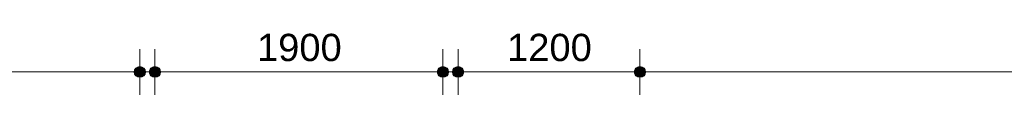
# Model space of a CAD drawing. Header units: millimetres. Extents: x 78984 to 109533, y 218 to 35070.
# Tile 2 of 28: x 87855 to 94352, y 4848 to 5253. Entities that reach past the tile are written whole.
import ezdxf

# ---------------------------------------------------------------- set-up
doc = ezdxf.new("R2010")
doc.units = ezdxf.units.MM
doc.layers.add('A-ANNO-DIMS', color=211, linetype='Continuous', lineweight=9)
doc.layers.add('A-ANNO-DIMS-100', color=211, linetype='Continuous', lineweight=9)
doc.styles.add('Arial', font='arial.ttf', dxfattribs={"height": 180})
doc.dimstyles.new('1_8mm', dxfattribs={"dimscale": 304.8, "dimtxt": 183.646692, "dimasz": 0.918635, "dimexe": 0.492126, "dimexo": 0.0625, "dimgap": 0.059055, "dimtad": 1, "dimdec": 0, "dimrnd": 5, "dimzin": 0, "dimdsep": 46, "dimtxsty": 'Arial', "dimblk1": 'DOTSMALL', "dimblk2": 'DOTSMALL', "dimsah": 1, "dimcen": 0.09, "dimdle": 0.590551, "dimazin": 0, "dimtfac": 1, "dimtdec": 4, "dimtix": 1, "dimtmove": 0, "dimatfit": 3, "dimfxl": 0.492126, "dimfxlon": 1, "dimtvp": 1, "dimtolj": 1, "dimtzin": 0, "dimlwd": 13, "dimlwe": 13, "dimarcsym": 2})

# ---------------------------------------------------------------- blocks, each defined once
blk = doc.blocks.new('DIMBLOCK13-plot_02')
at = {"layer": 'A-ANNO-DIMS-100', "lineweight": 25}
h = blk.add_hatch(color=256, dxfattribs=at)
edge = h.paths.add_edge_path()
edge.add_arc((86147.8, 4998.5), 35, 0, 360)
h = blk.add_hatch(color=256, dxfattribs=at)
edge = h.paths.add_edge_path()
edge.add_arc((88647.7, 4998.5), 35, 0, 360)
at = {"layer": 'A-ANNO-DIMS-100', "lineweight": 13}
for p, q in [((86147.8, 4998.5), (86147.8, 5148.5)), ((88647.7, 4998.5), (88647.7, 5148.5)), ((85967.8, 4998.5), (88827.7, 4998.5)), ((86147.8, 4998.5), (86147.8, 4848.5)), ((88647.7, 4998.5), (88647.7, 4848.5))]:
    blk.add_line(p, q, dxfattribs=at)
at = {"layer": 'A-ANNO-DIMS-100', "lineweight": 25}
for centre in [(86147.8, 4998.5), (88647.7, 4998.5)]:
    blk.add_circle(centre, 35, dxfattribs=at)
at = {"layer": 'A-ANNO-DIMS-100', "color": 0, "lineweight": 13, "insert": (87120.8, 5250.1), "char_height": 180, "width": 664.518, "attachment_point": 1, "line_spacing_factor": 0.941778, "style": 'Arial'}
blk.add_mtext('2500', dxfattribs=at)
blk = doc.blocks.new('_DotSmall')
at = {"color": 0, "linetype": 'ByBlock', "const_width": 0.5}
blk.add_lwpolyline([(-0.0625, 0, 1), (0.0625, 0, 1)], format="xyb", close=True, dxfattribs=at)
blk = doc.blocks.new('DIMBLOCK16-plot_02')
at = {"layer": 'A-ANNO-DIMS-100', "lineweight": 25}
h = blk.add_hatch(color=256, dxfattribs=at)
edge = h.paths.add_edge_path()
edge.add_arc((91947.7, 4998.5), 35, 0, 360)
h = blk.add_hatch(color=256, dxfattribs=at)
edge = h.paths.add_edge_path()
edge.add_arc((100677.8, 4998.5), 35, 0, 360)
at = {"layer": 'A-ANNO-DIMS-100', "lineweight": 13}
for p, q in [((91947.7, 4998.5), (91947.7, 5148.5)), ((100677.8, 4998.5), (100677.8, 5148.5)), ((91767.7, 4998.5), (100857.8, 4998.5)), ((91947.7, 4998.5), (91947.7, 4848.5)), ((100677.8, 4998.5), (100677.8, 4848.5))]:
    blk.add_line(p, q, dxfattribs=at)
at = {"layer": 'A-ANNO-DIMS-100', "lineweight": 25}
for centre in [(91947.7, 4998.5), (100677.8, 4998.5)]:
    blk.add_circle(centre, 35, dxfattribs=at)
at = {"layer": 'A-ANNO-DIMS-100', "color": 0, "lineweight": 13, "insert": (96035.8, 5250.1), "char_height": 180, "width": 664.518, "attachment_point": 1, "line_spacing_factor": 0.941778, "style": 'Arial'}
blk.add_mtext('8730', dxfattribs=at)
blk = doc.blocks.new('DIMBLOCK17-plot_02')
at = {"layer": 'A-ANNO-DIMS-100', "lineweight": 25}
h = blk.add_hatch(color=256, dxfattribs=at)
edge = h.paths.add_edge_path()
edge.add_arc((90747.7, 4998.5), 35, 0, 360)
h = blk.add_hatch(color=256, dxfattribs=at)
edge = h.paths.add_edge_path()
edge.add_arc((91947.7, 4998.5), 35, 0, 360)
at = {"layer": 'A-ANNO-DIMS-100', "lineweight": 13}
for p, q in [((90747.7, 4998.5), (90747.7, 5148.5)), ((91947.7, 4998.5), (91947.7, 5148.5)), ((90567.7, 4998.5), (92127.7, 4998.5)), ((90747.7, 4998.5), (90747.7, 4848.5)), ((91947.7, 4998.5), (91947.7, 4848.5))]:
    blk.add_line(p, q, dxfattribs=at)
at = {"layer": 'A-ANNO-DIMS-100', "lineweight": 25}
for centre in [(90747.7, 4998.5), (91947.7, 4998.5)]:
    blk.add_circle(centre, 35, dxfattribs=at)
at = {"layer": 'A-ANNO-DIMS-100', "color": 0, "lineweight": 13, "insert": (91070.8, 5250.1), "char_height": 180, "width": 664.518, "attachment_point": 1, "line_spacing_factor": 0.941778, "style": 'Arial'}
blk.add_mtext('1200', dxfattribs=at)
blk = doc.blocks.new('DIMBLOCK18-plot_02')
at = {"layer": 'A-ANNO-DIMS-100', "lineweight": 25}
h = blk.add_hatch(color=256, dxfattribs=at)
edge = h.paths.add_edge_path()
edge.add_arc((88747.7, 4998.5), 35, 0, 360)
h = blk.add_hatch(color=256, dxfattribs=at)
edge = h.paths.add_edge_path()
edge.add_arc((90647.7, 4998.5), 35, 0, 360)
at = {"layer": 'A-ANNO-DIMS-100', "lineweight": 13}
for p, q in [((88747.7, 4998.5), (88747.7, 5148.5)), ((90647.7, 4998.5), (90647.7, 5148.5)), ((88567.7, 4998.5), (90827.7, 4998.5)), ((88747.7, 4998.5), (88747.7, 4848.5)), ((90647.7, 4998.5), (90647.7, 4848.5))]:
    blk.add_line(p, q, dxfattribs=at)
at = {"layer": 'A-ANNO-DIMS-100', "lineweight": 25}
for centre in [(88747.7, 4998.5), (90647.7, 4998.5)]:
    blk.add_circle(centre, 35, dxfattribs=at)
at = {"layer": 'A-ANNO-DIMS-100', "color": 0, "lineweight": 13, "insert": (89420.8, 5250.1), "char_height": 180, "width": 664.518, "attachment_point": 1, "line_spacing_factor": 0.941778, "style": 'Arial'}
blk.add_mtext('1900', dxfattribs=at)

msp = doc.modelspace()

# ---------------------------------------------------------------- dimensions: what is measured, and where the dimension line sits
at = {"layer": 'A-ANNO-DIMS', "lineweight": 13}
for base, p1, p2, override, picture, middle in [((88647.7, 4998.5), (86147.8, 5148.5), (88647.7, 5148.5), {"dimpost": '<>', "dimfxl": 2499.935365}, 'DIMBLOCK13-plot_02', (87397.7, 5108.4)), ((90647.7, 4998.5), (88747.7, 5148.5), (90647.7, 5148.5), {"dimpost": '<>', "dimfxl": 1900.009904}, 'DIMBLOCK18-plot_02', (89697.7, 5108.4)), ((91947.7, 4998.5), (90747.7, 5148.5), (91947.7, 5148.5), {"dimpost": '<>', "dimfxl": 1200}, 'DIMBLOCK17-plot_02', (91347.7, 5108.4)), ((100677.8, 4998.5), (91947.7, 5148.5), (100677.8, 5148.5), {"dimpost": '<>', "dimfxl": 8730.054731}, 'DIMBLOCK16-plot_02', (96312.7, 5108.4))]:
    dim = msp.add_linear_dim(base=base, p1=p1, p2=p2, dimstyle='1_8mm', override=override, dxfattribs=at)
    dim.commit()
    dim.dimension.update_dxf_attribs({"geometry": picture, "text_midpoint": middle})

doc.saveas('drawing.dxf')
